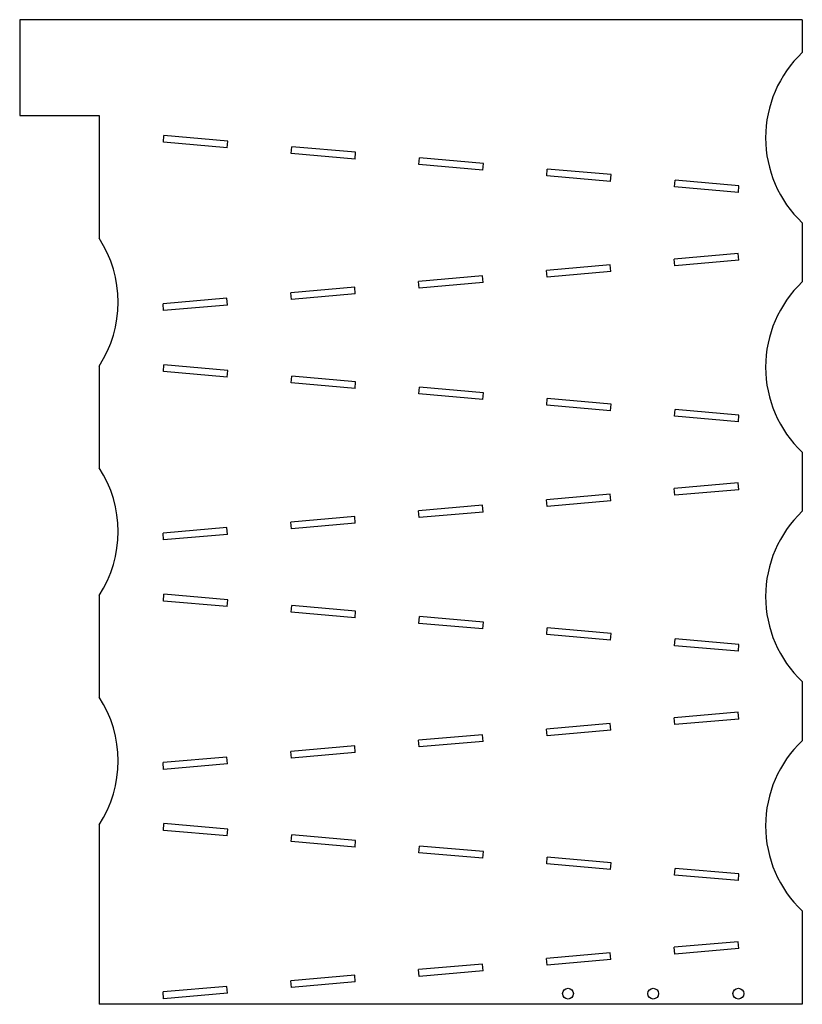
# Model space of a CAD drawing. Extents: x -1028 to -661, y -464 to -1.
import ezdxf

# ---------------------------------------------------------------- set-up
doc = ezdxf.new("R2010")
doc.units = 0
doc.layers.add('VISIBLE', color=7, linetype='CONTINUOUS')

msp = doc.modelspace()

# ---------------------------------------------------------------- linework, layer by layer
at = {"layer": 'VISIBLE'}
for p, q in [((-661, -1), (-1028.44, -1)), ((-1028.44, -1), (-1028.44, -46)), ((-661, -1), (-661, -16.45)), ((-1028.44, -46), (-991.14, -46)), ((-991.14, -46), (-991.14, -103.69)), ((-961, -58.57), (-960.72, -55.41)), ((-930.72, -58.03), (-960.72, -55.41)), ((-931, -61.2), (-961, -58.57)), ((-931, -61.2), (-930.72, -58.03)), ((-901, -63.82), (-900.72, -60.66)), ((-871, -66.45), (-901, -63.82)), ((-870.72, -63.28), (-900.72, -60.66)), ((-871, -66.45), (-870.72, -63.28)), ((-841, -69.07), (-840.72, -65.91)), ((-811, -71.7), (-841, -69.07)), ((-810.72, -68.53), (-840.72, -65.91)), ((-811, -71.7), (-810.72, -68.53)), ((-781, -74.32), (-780.72, -71.16)), ((-750.72, -73.78), (-780.72, -71.16)), ((-751, -76.95), (-750.72, -73.78)), ((-751, -76.95), (-781, -74.32)), ((-721, -79.57), (-720.72, -76.41)), ((-690.72, -79.03), (-720.72, -76.41)), ((-691, -82.2), (-721, -79.57)), ((-691, -82.2), (-690.72, -79.03)), ((-661, -96.45), (-661, -124.19)), ((-691.14, -110.86), (-721.14, -113.49)), ((-690.86, -114.03), (-691.14, -110.86)), ((-720.86, -116.65), (-721.14, -113.49)), ((-690.86, -114.03), (-720.86, -116.65)), ((-751.14, -116.11), (-781.14, -118.74)), ((-780.86, -121.9), (-781.14, -118.74)), ((-750.86, -119.28), (-780.86, -121.9)), ((-750.86, -119.28), (-751.14, -116.11)), ((-811.14, -121.36), (-841.14, -123.99)), ((-840.86, -127.15), (-841.14, -123.99)), ((-810.86, -124.52), (-840.86, -127.15)), ((-810.86, -124.52), (-811.14, -121.36)), ((-871.14, -126.61), (-901.14, -129.24)), ((-900.86, -132.4), (-901.14, -129.24)), ((-870.86, -129.77), (-871.14, -126.61)), ((-931.14, -131.86), (-961.14, -134.48)), ((-930.86, -135.02), (-931.14, -131.86)), ((-870.86, -129.77), (-900.86, -132.4)), ((-960.86, -137.65), (-961.14, -134.48)), ((-930.86, -135.02), (-960.86, -137.65)), ((-991.14, -163.69), (-991.14, -211.43)), ((-961, -166.32), (-960.72, -163.15)), ((-931, -168.94), (-961, -166.32)), ((-930.72, -165.78), (-960.72, -163.15)), ((-931, -168.94), (-930.72, -165.78)), ((-901, -171.56), (-900.72, -168.4)), ((-870.72, -171.03), (-900.72, -168.4)), ((-871, -174.19), (-870.72, -171.03)), ((-871, -174.19), (-901, -171.56)), ((-841, -176.81), (-840.72, -173.65)), ((-810.72, -176.28), (-840.72, -173.65)), ((-811, -179.44), (-841, -176.81)), ((-811, -179.44), (-810.72, -176.28)), ((-781, -182.06), (-780.72, -178.9)), ((-750.72, -181.53), (-780.72, -178.9)), ((-751, -184.69), (-781, -182.06)), ((-751, -184.69), (-750.72, -181.53)), ((-721, -187.31), (-720.72, -184.15)), ((-690.72, -186.77), (-720.72, -184.15)), ((-691, -189.94), (-721, -187.31)), ((-691, -189.94), (-690.72, -186.77)), ((-661, -204.19), (-661, -231.93)), ((-691.14, -218.61), (-721.14, -221.23)), ((-720.86, -224.39), (-721.14, -221.23)), ((-690.86, -221.77), (-720.86, -224.39)), ((-690.86, -221.77), (-691.14, -218.61)), ((-751.14, -223.85), (-781.14, -226.48)), ((-780.86, -229.64), (-781.14, -226.48)), ((-750.86, -227.02), (-751.14, -223.85)), ((-811.14, -229.1), (-841.14, -231.73)), ((-810.86, -232.27), (-811.14, -229.1)), ((-750.86, -227.02), (-780.86, -229.64)), ((-871.14, -234.35), (-901.14, -236.98)), ((-870.86, -237.52), (-871.14, -234.35)), ((-840.86, -234.89), (-841.14, -231.73)), ((-810.86, -232.27), (-840.86, -234.89)), ((-931.14, -239.6), (-961.14, -242.23)), ((-930.86, -242.77), (-931.14, -239.6)), ((-900.86, -240.14), (-901.14, -236.98)), ((-870.86, -237.52), (-900.86, -240.14)), ((-960.86, -245.39), (-961.14, -242.23)), ((-930.86, -242.77), (-960.86, -245.39)), ((-991.14, -271.43), (-991.14, -319.18)), ((-961, -274.06), (-960.72, -270.9)), ((-930.72, -273.52), (-960.72, -270.9)), ((-931, -276.68), (-961, -274.06)), ((-931, -276.68), (-930.72, -273.52)), ((-901, -279.31), (-900.72, -276.14)), ((-870.72, -278.77), (-900.72, -276.14)), ((-871, -281.93), (-901, -279.31)), ((-871, -281.93), (-870.72, -278.77)), ((-841, -284.56), (-840.72, -281.39)), ((-810.72, -284.02), (-840.72, -281.39)), ((-811, -287.18), (-841, -284.56)), ((-811, -287.18), (-810.72, -284.02)), ((-781, -289.81), (-780.72, -286.64)), ((-750.72, -289.27), (-780.72, -286.64)), ((-751, -292.43), (-781, -289.81)), ((-751, -292.43), (-750.72, -289.27)), ((-721, -295.06), (-720.72, -291.89)), ((-691, -297.68), (-721, -295.06)), ((-690.72, -294.52), (-720.72, -291.89)), ((-691, -297.68), (-690.72, -294.52)), ((-661, -311.93), (-661, -339.67)), ((-691.14, -326.35), (-721.14, -328.97)), ((-690.86, -329.51), (-691.14, -326.35)), ((-751.14, -331.6), (-781.14, -334.22)), ((-750.86, -334.76), (-751.14, -331.6)), ((-720.86, -332.14), (-721.14, -328.97)), ((-690.86, -329.51), (-720.86, -332.14)), ((-811.14, -336.85), (-841.14, -339.47)), ((-810.86, -340.01), (-811.14, -336.85)), ((-780.86, -337.38), (-781.14, -334.22)), ((-750.86, -334.76), (-780.86, -337.38)), ((-871.14, -342.1), (-901.14, -344.72)), ((-870.86, -345.26), (-871.14, -342.1)), ((-840.86, -342.63), (-841.14, -339.47)), ((-810.86, -340.01), (-840.86, -342.63)), ((-900.86, -347.88), (-901.14, -344.72)), ((-870.86, -345.26), (-900.86, -347.88)), ((-931.14, -347.35), (-961.14, -349.97)), ((-960.86, -353.13), (-961.14, -349.97)), ((-930.86, -350.51), (-960.86, -353.13)), ((-930.86, -350.51), (-931.14, -347.35)), ((-991.14, -379.18), (-991.14, -463.5)), ((-961, -381.8), (-960.72, -378.64)), ((-930.72, -381.26), (-960.72, -378.64)), ((-931, -384.43), (-961, -381.8)), ((-931, -384.43), (-930.72, -381.26)), ((-901, -387.05), (-900.72, -383.89)), ((-871, -389.67), (-901, -387.05)), ((-870.72, -386.51), (-900.72, -383.89)), ((-871, -389.67), (-870.72, -386.51)), ((-841, -392.3), (-840.72, -389.14)), ((-811, -394.92), (-841, -392.3)), ((-810.72, -391.76), (-840.72, -389.14)), ((-811, -394.92), (-810.72, -391.76)), ((-781, -397.55), (-780.72, -394.39)), ((-751, -400.17), (-781, -397.55)), ((-750.72, -397.01), (-780.72, -394.39)), ((-751, -400.17), (-750.72, -397.01)), ((-721, -402.8), (-720.72, -399.64)), ((-690.72, -402.26), (-720.72, -399.64)), ((-691, -405.42), (-690.72, -402.26)), ((-691, -405.42), (-721, -402.8)), ((-661, -419.67), (-661, -463.5)), ((-691.14, -434.09), (-721.14, -436.72)), ((-690.86, -437.25), (-691.14, -434.09)), ((-751.14, -439.34), (-781.14, -441.96)), ((-750.86, -442.5), (-751.14, -439.34)), ((-720.86, -439.88), (-721.14, -436.72)), ((-690.86, -437.25), (-720.86, -439.88)), ((-780.86, -445.13), (-781.14, -441.96)), ((-750.86, -442.5), (-780.86, -445.13)), ((-811.14, -444.59), (-841.14, -447.21)), ((-840.86, -450.38), (-841.14, -447.21)), ((-810.86, -447.75), (-840.86, -450.38)), ((-810.86, -447.75), (-811.14, -444.59)), ((-871.14, -449.84), (-901.14, -452.46)), ((-900.86, -455.63), (-901.14, -452.46)), ((-870.86, -453), (-900.86, -455.63)), ((-870.86, -453), (-871.14, -449.84)), ((-931.14, -455.09), (-961.14, -457.71)), ((-960.86, -460.88), (-961.14, -457.71)), ((-930.86, -458.25), (-931.14, -455.09)), ((-930.86, -458.25), (-960.86, -460.88)), ((-661, -463.5), (-991.14, -463.5))]:
    msp.add_line(p, q, dxfattribs=at)
for centre in [(-771, -458.5), (-731, -458.5), (-691, -458.5)]:
    msp.add_circle(centre, 2.54, dxfattribs=at)
for centre, start, end in [((-623.25, -56.45), 133.3418, 226.6582), ((-1037.24, -133.69), 326.9443, 33.0557), ((-623.25, -164.19), 133.3418, 226.6582), ((-1037.24, -241.43), 326.9443, 33.0557), ((-623.25, -271.93), 133.3418, 226.6582), ((-1037.24, -349.18), 326.9443, 33.0557), ((-623.25, -379.67), 133.3418, 226.6582)]:
    msp.add_arc(centre, 55, start, end, dxfattribs=at)

doc.saveas('drawing.dxf')
